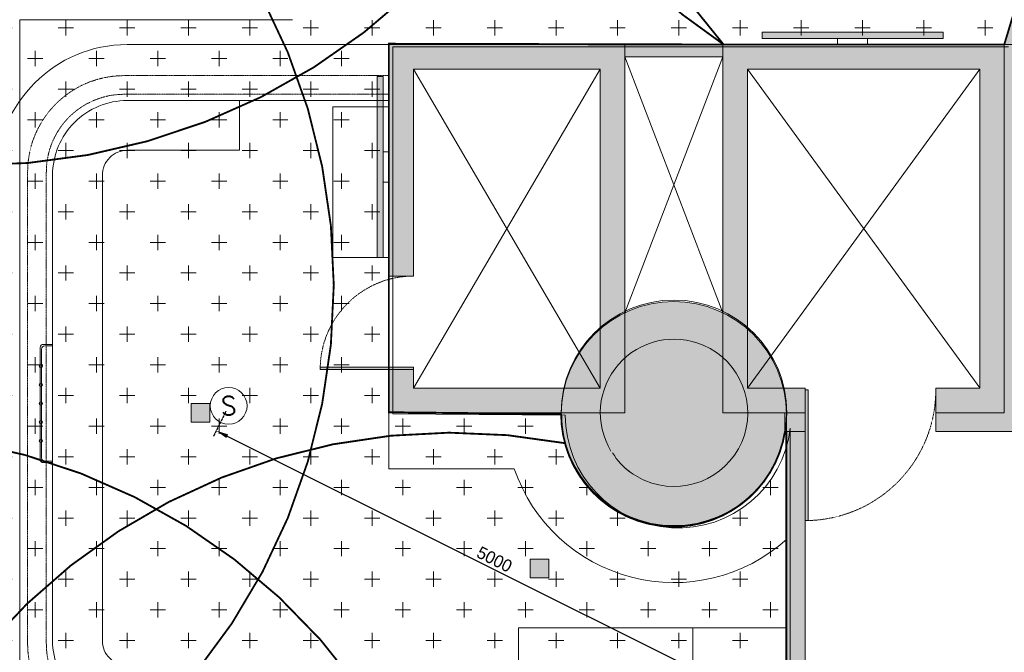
# Model space of a CAD drawing. Header units: millimetres. Extents: x 149250 to 222845, y -30669 to 18303.
# Tile 31 of 36: x 205532 to 213565, y 7217 to 12381. Entities that reach past the tile are written whole.
import ezdxf
from ezdxf.enums import TextEntityAlignment as Align

# ---------------------------------------------------------------- set-up
doc = ezdxf.new("R2010")
doc.units = ezdxf.units.MM
doc.header["$MEASUREMENT"] = 0
doc.header["$PDMODE"] = 3
doc.linetypes.add('( Hidden )', pattern=[0.375, 0.25, -0.125])
doc.linetypes.add('IRISH HOUSE_FF46_HYD AIRPORT_HVAC DUCTING LAYOUT 3$0$( Dashed )', pattern=[0.75, 0.5, -0.25])
doc.layers.get('0').update_dxf_attribs({"lineweight": 5})
doc.layers.get('Defpoints').update_dxf_attribs({"color": 2, "lineweight": 20})
for name, color, linetype, lineweight in [('A-ANNO-DIMS-30', 7, 'Continuous', 5), ('IRISH HOUSE_FF46_HYD AIRPORT_HVAC DUCTING LAYOUT 3$0$00 Structural', 2, 'Continuous', 25), ('IRISH HOUSE_FF46_HYD AIRPORT_HVAC DUCTING LAYOUT 3$0$02 Furniture', 14, 'Continuous', 25), ('IRISH HOUSE_FF46_HYD AIRPORT_HVAC DUCTING LAYOUT 3$0$02_Elevation 00', 8, 'Continuous', 9), ('IRISH HOUSE_FF46_HYD AIRPORT_HVAC DUCTING LAYOUT 3$0$Grey', 8, 'Continuous', 9), ('IRISH HOUSE_FF46_HYD AIRPORT_HVAC DUCTING LAYOUT 3$0$LEVEL-F-OVERALL LAYOUT$0$A-DETL', 251, 'Continuous', 15), ('IRISH HOUSE_FF46_HYD AIRPORT_HVAC DUCTING LAYOUT 3$0$LEVEL-F-OVERALL LAYOUT$0$A-FLOR-HRAL', 251, 'Continuous', 13), ('IRISH HOUSE_FF46_HYD AIRPORT_HVAC DUCTING LAYOUT 3$0$LEVEL-F-OVERALL LAYOUT$0$C-COLS', 251, 'Continuous', 13)]:
    doc.layers.add(name, color=color, linetype=linetype, lineweight=lineweight)
doc.layers.add('IRISH HOUSE_FF46_HYD AIRPORT_HVAC DUCTING LAYOUT 3$0$Flooring', color=8, linetype='Continuous')
doc.layers.add('IRISH HOUSE_FF46_HYD AIRPORT_HVAC DUCTING LAYOUT 3$0$RCP LAYOUT', color=9, linetype='Continuous', true_color=0x808080)
doc.layers.add('M-MEP-ELFA-DETECTOR', color=7, linetype='Continuous', lineweight=20, true_color=0xa50000)
doc.layers.add('M-MEP-ELPR-EQUIP', color=6, linetype='Continuous', lineweight=20, true_color=0xff00ff)
doc.styles.add('Oswald Light', font='txt')
doc.styles.get("Standard").update_dxf_attribs({"font": 'romans.shx'})
doc.dimstyles.new('MDS-50', dxfattribs={"dimtxt": 100, "dimasz": 100, "dimexe": 50, "dimexo": 50, "dimgap": 25, "dimtad": 1, "dimdec": 0, "dimtxsty": 'Oswald Light', "dimcen": 0, "dimdle": 1.5875, "dimazin": 0, "dimtfac": 1, "dimtdec": 0, "dimtix": 1, "dimtmove": 0, "dimatfit": 0, "dimfxl": 1, "dimfrac": 2, "dimtolj": 1, "dimarcsym": 0})
pattern_1 = [(0, (215845.9740024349, -9186.999826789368), (250, 250), [125, -375]), (90, (215908.4740024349, -9249.499826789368), (-250, 250), [125, -375])]
pattern_2 = [(0, (215845.9740024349, -9186.999826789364), (250, 250), [125, -375]), (90, (215908.4740024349, -9249.499826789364), (-250, 250), [125, -375])]
pattern_3 = [(0, (215845.9740024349, 40813.00017321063), (250, 250), [125, -375]), (90, (215908.4740024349, 40750.50017321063), (-250, 250), [125, -375])]

# ---------------------------------------------------------------- blocks, each defined once
blk = doc.blocks.new('IRISH HOUSE_FF46_HYD AIRPORT_HVAC DUCTING LAYOUT 3$0$IRISH HOUSE-RCP LAYOUT')
at = {"lineweight": 0, "ltscale": 0.25, "true_color": 0x808080}
h = blk.add_hatch(color=8, dxfattribs=at)
h.dxf.hatch_style = 1
edge = h.paths.add_edge_path()
edge.add_line((14811.17518024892, 5878.351971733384), (14696.56439223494, 5979.910616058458))
edge.add_arc((20815.34972883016, 1083.092979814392), 7836.986471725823, 141.3299764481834, 165.7934505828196)
edge.add_line((13218.0394417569, 3006.43209706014), (13375.34312890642, 3006.426306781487))
edge.add_arc((20786.778823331, 1095.934112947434), 7653.715403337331, 141.3288808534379, 165.5451914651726, ccw=False)
edge = h.paths.add_edge_path()
edge.add_line((15341.3675333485, 6700.867016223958), (15455.85849384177, 6599.066284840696))
edge.add_arc((20875.43113888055, 1115.785133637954), 7709.613468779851, 91.19275811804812, 134.6652081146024, ccw=False)
edge.add_line((20714.94741821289, 8823.728102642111), (20714.94741821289, 8976.16593988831))
edge.add_arc((20868.4516383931, 1130.585743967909), 7847.081760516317, 91.12088866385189, 134.7769738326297)
h = blk.add_hatch(color=8, dxfattribs=at)
h.dxf.hatch_style = 1
h.paths.add_polyline_path([(8196.710783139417, 1116.625687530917), (8196.710783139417, 3006.428369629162), (10121.97651223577, 3006.428369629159), (10121.97651223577, 2.476917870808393e-08), (8196.710783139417, 2.476917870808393e-08), (8196.710783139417, 354.6256875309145), (8398.93647065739, 354.6256875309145), (8398.93647065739, 202.2256875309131), (9919.750824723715, 202.2256875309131), (9919.750824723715, 2804.2026821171), (8398.936470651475, 2804.202682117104), (8398.93647065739, 1116.625687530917)])
h = blk.add_hatch(color=8, dxfattribs=at)
h.dxf.hatch_style = 1
h.paths.add_polyline_path([(8196.710783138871, 1116.62568753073), (8196.710783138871, 3006.428369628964), (10121.97651223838, 3006.428369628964), (10121.97651223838, 2.468004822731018e-08), (8196.710783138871, 2.468004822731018e-08), (8196.710783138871, 354.6256875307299), (8398.936470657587, 354.6256875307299), (8398.936470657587, 202.2256875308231), (9919.750824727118, 202.2256875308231), (9919.750824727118, 2804.202682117), (8398.936470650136, 2804.202682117), (8398.936470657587, 1116.62568753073)])
h = blk.add_hatch(color=8, dxfattribs=at)
h.dxf.hatch_style = 1
h.paths.add_polyline_path([(8196.710783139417, 1116.625687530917), (8196.710783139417, 3006.428369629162), (10121.97651223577, 3006.428369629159), (10121.97651223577, 2.476917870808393e-08), (8196.710783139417, 2.476917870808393e-08), (8196.710783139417, 354.6256875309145), (8398.93647065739, 354.6256875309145), (8398.93647065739, 202.2256875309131), (9919.750824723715, 202.2256875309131), (9919.750824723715, 2804.2026821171), (8398.936470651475, 2804.202682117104), (8398.93647065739, 1116.625687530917)])
h = blk.add_hatch(color=8, dxfattribs=at)
h.dxf.hatch_style = 1
h.paths.add_polyline_path([(11592.02438751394, -1.071566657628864e-08), (10922.08602257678, -1.071657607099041e-08), (10922.08602257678, 3006.428369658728), (13217.55894074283, 3006.428369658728), (13217.55894074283, -1.071566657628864e-08), (12658.82438751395, -1.071566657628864e-08), (12658.82438751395, 200.4286831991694), (13017.13025753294, 200.4286831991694), (13017.13025753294, 2805.999686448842), (11122.51470579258, 2805.999686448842), (11122.51470579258, 200.4286831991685), (11592.02438751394, 200.4286831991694)])
h = blk.add_hatch(color=8, dxfattribs=at)
h.dxf.hatch_style = 1
h.paths.add_polyline_path([(11592.02438751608, -1.094304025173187e-08), (10922.08602257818, -1.094304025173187e-08), (10922.08602257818, 3006.428369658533), (13217.55894074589, 3006.428369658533), (13217.55894074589, -1.094304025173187e-08), (12658.8243875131, -1.094304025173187e-08), (12658.8243875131, 200.4286831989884), (13017.130257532, 200.4286831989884), (13017.130257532, 2805.999686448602), (11122.51470579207, 2805.999686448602), (11122.51470579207, 200.4286831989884), (11592.02438751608, 200.4286831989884)])
h = blk.add_hatch(color=8, dxfattribs=at)
h.dxf.hatch_style = 1
h.paths.add_polyline_path([(11592.02438751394, -1.071566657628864e-08), (10922.08602257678, -1.071657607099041e-08), (10922.08602257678, 3006.428369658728), (13217.55894074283, 3006.428369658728), (13217.55894074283, -1.071566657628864e-08), (12658.82438751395, -1.071566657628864e-08), (12658.82438751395, 200.4286831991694), (13017.13025753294, 200.4286831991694), (13017.13025753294, 2805.999686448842), (11122.51470579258, 2805.999686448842), (11122.51470579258, 200.4286831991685), (11592.02438751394, 200.4286831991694)])
h = blk.add_hatch(color=8, dxfattribs=at)
h.dxf.hatch_style = 1
h.paths.add_polyline_path([(13217.55894075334, -1.0710209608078e-08), (13217.37254831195, 3006.432109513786), (13420.57254812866, 3006.424629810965), (13420.75146123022, -152.4000000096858), (12658.82438752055, -152.4000000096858), (12658.82438752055, -9.778887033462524e-09)])
h = blk.add_hatch(color=8, dxfattribs=at)
h.dxf.hatch_style = 1
h.paths.add_polyline_path([(10521.18487399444, 908.6588008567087, 1), (10521.18487399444, -928.3255048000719, 1)])
h = blk.add_hatch(color=8, dxfattribs=at)
h.dxf.hatch_style = 1
h.paths.add_polyline_path([(11439.67702682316, -9.833351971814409, 1), (9602.692721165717, -9.833351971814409, 1)])
h = blk.add_hatch(color=8, dxfattribs=at)
h.dxf.hatch_style = 1
h.paths.add_polyline_path([(10521.18487399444, 908.6588008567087, 1), (10521.18487399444, -928.3255048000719, 1)])
at = {"lineweight": 0, "true_color": 0x808080}
h = blk.add_hatch(color=8, dxfattribs=at)
h.dxf.hatch_style = 1
h.paths.add_polyline_path([(8398.936470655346, 372.7326426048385), (8398.936470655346, 354.6256875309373), (7636.936470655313, 354.6256875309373), (7636.936470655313, 372.7326426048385)])
h = blk.add_hatch(color=8, dxfattribs=at)
h.dxf.hatch_style = 1
h.paths.add_polyline_path([(8398.936470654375, 372.7326426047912), (8398.936470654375, 354.62568753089), (7636.936470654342, 354.62568753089), (7636.936470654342, 372.7326426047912)])
h = blk.add_hatch(color=8, dxfattribs=at)
h.dxf.hatch_style = 1
h.paths.add_polyline_path([(8398.936470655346, 372.7326426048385), (8398.936470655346, 354.6256875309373), (7636.936470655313, 354.6256875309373), (7636.936470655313, 372.7326426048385)])
h = blk.add_hatch(color=8, dxfattribs=at)
h.dxf.hatch_style = 1
h.paths.add_polyline_path([(11617.37412461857, 187.7286831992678), (11592.02438751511, 187.7286831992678), (11592.02438751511, -879.0713168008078), (11617.37412461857, -879.0713168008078)])
h = blk.add_hatch(color=8, dxfattribs=at)
h.dxf.hatch_style = 1
h.paths.add_polyline_path([(11617.37412461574, 187.7286831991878), (11592.02438751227, 187.7286831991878), (11592.02438751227, -879.0713168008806), (11617.37412461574, -879.0713168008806)])
h = blk.add_hatch(color=8, dxfattribs=at)
h.dxf.hatch_style = 1
h.paths.add_polyline_path([(11617.37412461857, 187.7286831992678), (11592.02438751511, 187.7286831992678), (11592.02438751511, -879.0713168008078), (11617.37412461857, -879.0713168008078)])
at = {"lineweight": 0, "ltscale": 0.25, "true_color": 0x808080}
h = blk.add_hatch(color=8, dxfattribs=at)
h.dxf.hatch_style = 1
h.paths.add_polyline_path([(11592.02438752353, -1.0710209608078e-08), (11428.57362706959, -1.0710209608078e-08), (11428.57362706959, -152.2183427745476), (11592.02438752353, -152.2183427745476)])
h = blk.add_hatch(color=8, dxfattribs=at)
h.dxf.hatch_style = 1
h.paths.add_polyline_path([(11440.10283514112, -2926.290459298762), (11592.50284054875, -2926.291136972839), (11592.50284054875, -2776.307031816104), (11592.50270409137, -879.0713168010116), (11592.02438751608, -879.0713168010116), (11592.02438751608, -152.3577937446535), (11461.81636568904, -152.2183427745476), (11440.10265182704, -152.2183427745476)])
at = {"layer": 'IRISH HOUSE_FF46_HYD AIRPORT_HVAC DUCTING LAYOUT 3$0$00 Structural', "lineweight": 0, "ltscale": 0.25, "true_color": 0x808080}
h = blk.add_hatch(color=8, dxfattribs=at)
h.dxf.hatch_style = 1
h.paths.add_polyline_path([(10922.08602258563, 2904.828369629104), (10922.08602258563, 3006.428369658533), (10121.97651224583, 3006.428369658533), (10121.97651224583, 2904.828369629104)])
h = blk.add_hatch(color=8, dxfattribs=at)
h.dxf.hatch_style = 1
h.paths.add_polyline_path([(6584.933419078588, 76.20000002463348), (6584.933419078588, -76.19999997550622), (6737.333419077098, -76.19999997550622), (6737.333419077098, 76.20000002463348)])
h = blk.add_hatch(color=8, dxfattribs=at)
h.dxf.hatch_style = 1
h.paths.add_polyline_path([(9349.880585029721, -1193.894119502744), (9349.880585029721, -1346.294119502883), (9502.280585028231, -1346.294119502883), (9502.280585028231, -1193.894119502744)])
at = {"layer": 'IRISH HOUSE_FF46_HYD AIRPORT_HVAC DUCTING LAYOUT 3$0$02 Furniture', "lineweight": 0, "ltscale": 0.25, "true_color": 0x808080}
h = blk.add_hatch(color=8, dxfattribs=at)
h.dxf.hatch_style = 1
h.paths.add_polyline_path([(12717.77169003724, 3106.642233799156), (11242.60572467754, 3106.642233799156), (11242.60572467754, 3055.774441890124), (12717.77169003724, 3055.774441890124)])
h = blk.add_hatch(color=8, dxfattribs=at)
h.dxf.hatch_style = 1
h.paths.add_polyline_path([(8100.508956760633, 2744.191652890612), (8100.508956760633, 1269.025687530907), (8151.376748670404, 1269.025687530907), (8151.376748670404, 2744.191652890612)])
at = {"color": 8, "lineweight": 0, "ltscale": 0.25, "true_color": 0x808080}
for p, q in [((7409.940764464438, 3209.126300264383), (5185.384299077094, 3209.126300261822)), ((5185.384299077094, 3209.126300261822), (5185.384299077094, -3245.420745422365)), ((8398.93647065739, 202.2256875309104), (9919.750824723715, 2804.2026821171)), ((8398.93647065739, 2804.2026821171), (9919.750824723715, 202.2256875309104)), ((8398.936470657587, 202.2256875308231), (9919.750824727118, 2804.202682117)), ((8398.936470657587, 2804.202682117), (9919.750824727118, 202.2256875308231)), ((8398.93647065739, 202.2256875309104), (9919.750824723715, 2804.2026821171)), ((8398.93647065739, 2804.2026821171), (9919.750824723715, 202.2256875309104)), ((13017.13025753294, 204.0226918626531), (11122.51470579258, 2805.999686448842)), ((13017.13025753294, 2805.999686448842), (11122.51470579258, 200.4286831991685)), ((13017.130257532, 204.0226918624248), (11122.51470579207, 2805.999686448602)), ((13017.130257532, 2805.999686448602), (11122.51470579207, 200.4286831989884)), ((13017.13025753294, 204.0226918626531), (11122.51470579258, 2805.999686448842)), ((13017.13025753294, 2805.999686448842), (11122.51470579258, 200.4286831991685))]:
    blk.add_line(p, q, dxfattribs=at)
at = {"layer": 'IRISH HOUSE_FF46_HYD AIRPORT_HVAC DUCTING LAYOUT 3$0$00 Structural', "color": 8, "lineweight": 0, "ltscale": 0.25, "true_color": 0x808080}
for p, q in [((8196.710783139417, 1116.625687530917), (8196.710783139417, 3006.428369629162)), ((8196.710783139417, 3006.428369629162), (10121.97651223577, 3006.428369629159)), ((8196.710783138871, 1116.62568753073), (8196.710783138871, 3006.428369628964)), ((8196.710783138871, 3006.428369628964), (10121.97651223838, 3006.428369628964)), ((8196.710783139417, 1116.625687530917), (8196.710783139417, 3006.428369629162)), ((8196.710783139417, 3006.428369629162), (10121.97651223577, 3006.428369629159)), ((10121.97651225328, 2904.828369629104), (10121.97651225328, 3006.428369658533)), ((10121.97651225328, 3006.428369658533), (10922.08602258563, 3006.428369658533)), ((10121.97651223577, 3006.428369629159), (10121.97651223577, 2.476917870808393e-08)), ((10121.97651223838, 3006.428369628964), (10121.97651223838, 2.468004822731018e-08)), ((10121.97651223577, 3006.428369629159), (10121.97651223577, 2.476917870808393e-08)), ((10922.08602258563, 3006.428369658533), (10922.08602258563, 2904.828369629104)), ((10922.08602257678, -1.071657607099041e-08), (10922.08602257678, 3006.428369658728)), ((10922.08602257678, 3006.428369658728), (13217.55894074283, 3006.428369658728)), ((10922.08602257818, -1.094304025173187e-08), (10922.08602257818, 3006.428369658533)), ((10922.08602257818, 3006.428369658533), (13217.55894074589, 3006.428369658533)), ((10922.08602257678, -1.071657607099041e-08), (10922.08602257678, 3006.428369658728)), ((10922.08602257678, 3006.428369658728), (13217.55894074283, 3006.428369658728)), ((13217.55894075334, -1.0710209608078e-08), (13217.37254831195, 3006.432109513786)), ((13217.37254831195, 3006.432109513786), (13420.57254812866, 3006.424629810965)), ((13217.55894074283, 3006.428369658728), (13217.55894074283, -1.071566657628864e-08)), ((13217.55894074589, 3006.428369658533), (13217.55894074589, -1.094304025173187e-08)), ((13217.55894074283, 3006.428369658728), (13217.55894074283, -1.071566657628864e-08)), ((10121.97651224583, 817.3670582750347), (10922.08602258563, 2904.828369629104)), ((10922.08602258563, 816.5479788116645), (10121.97651224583, 2904.828369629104)), ((10922.08602258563, 2904.828369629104), (10121.97651225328, 2904.828369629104)), ((9919.750824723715, 2804.2026821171), (8398.936470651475, 2804.202682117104)), ((8398.936470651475, 2804.202682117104), (8398.93647065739, 1116.625687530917)), ((9919.750824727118, 2804.202682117), (8398.936470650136, 2804.202682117)), ((8398.936470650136, 2804.202682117), (8398.936470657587, 1116.62568753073)), ((9919.750824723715, 2804.2026821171), (8398.936470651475, 2804.202682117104)), ((8398.936470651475, 2804.202682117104), (8398.93647065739, 1116.625687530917)), ((9919.750824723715, 202.2256875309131), (9919.750824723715, 2804.2026821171)), ((9919.750824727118, 202.2256875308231), (9919.750824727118, 2804.202682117)), ((9919.750824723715, 202.2256875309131), (9919.750824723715, 2804.2026821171)), ((13017.13025753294, 2805.999686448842), (11122.51470579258, 2805.999686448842)), ((11122.51470579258, 2805.999686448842), (11122.51470579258, 200.4286831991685)), ((13017.130257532, 2805.999686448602), (11122.51470579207, 2805.999686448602)), ((11122.51470579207, 2805.999686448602), (11122.51470579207, 200.4286831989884)), ((13017.13025753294, 2805.999686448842), (11122.51470579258, 2805.999686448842)), ((11122.51470579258, 2805.999686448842), (11122.51470579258, 200.4286831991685)), ((13017.13025753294, 200.4286831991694), (13017.13025753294, 2805.999686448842)), ((13017.130257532, 200.4286831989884), (13017.130257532, 2805.999686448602)), ((13017.13025753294, 200.4286831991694), (13017.13025753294, 2805.999686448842)), ((8398.93647065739, 1116.625687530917), (8196.710783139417, 1116.625687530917)), ((8398.936470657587, 1116.62568753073), (8196.710783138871, 1116.62568753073)), ((8398.93647065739, 1116.625687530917), (8196.710783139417, 1116.625687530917)), ((8196.710783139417, 2.476917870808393e-08), (8196.710783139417, 354.6256875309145)), ((8196.710783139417, 354.6256875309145), (8398.93647065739, 354.6256875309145)), ((8196.710783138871, 2.468004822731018e-08), (8196.710783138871, 354.6256875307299)), ((8196.710783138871, 354.6256875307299), (8398.936470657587, 354.6256875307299)), ((8196.710783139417, 2.476917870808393e-08), (8196.710783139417, 354.6256875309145)), ((8196.710783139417, 354.6256875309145), (8398.93647065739, 354.6256875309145)), ((8398.93647065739, 354.6256875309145), (8398.93647065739, 202.2256875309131)), ((8398.936470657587, 354.6256875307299), (8398.936470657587, 202.2256875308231)), ((8398.93647065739, 354.6256875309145), (8398.93647065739, 202.2256875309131)), ((8398.93647065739, 202.2256875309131), (9919.750824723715, 202.2256875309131)), ((8398.936470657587, 202.2256875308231), (9919.750824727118, 202.2256875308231)), ((8398.93647065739, 202.2256875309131), (9919.750824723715, 202.2256875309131)), ((11122.51470579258, 200.4286831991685), (11592.02438751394, 200.4286831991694)), ((11122.51470579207, 200.4286831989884), (11592.02438751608, 200.4286831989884)), ((11122.51470579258, 200.4286831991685), (11592.02438751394, 200.4286831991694)), ((11592.02438751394, 200.4286831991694), (11592.02438751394, -1.071566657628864e-08)), ((11592.02438751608, 200.4286831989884), (11592.02438751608, -1.094304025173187e-08)), ((11592.02438751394, 200.4286831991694), (11592.02438751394, -1.071566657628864e-08)), ((12658.82438751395, -1.071566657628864e-08), (12658.82438751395, 200.4286831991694)), ((12658.82438751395, 200.4286831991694), (13017.13025753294, 200.4286831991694)), ((12658.8243875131, -1.094304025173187e-08), (12658.8243875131, 200.4286831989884)), ((12658.8243875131, 200.4286831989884), (13017.130257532, 200.4286831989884)), ((12658.82438751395, -1.071566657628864e-08), (12658.82438751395, 200.4286831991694)), ((12658.82438751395, 200.4286831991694), (13017.13025753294, 200.4286831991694)), ((6584.933419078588, 76.20000002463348), (6737.333419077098, 76.20000002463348)), ((6584.933419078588, -76.19999997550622), (6584.933419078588, 76.20000002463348)), ((6737.333419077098, 76.20000002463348), (6737.333419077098, -76.19999997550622)), ((10121.97651223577, 2.476917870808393e-08), (8196.710783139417, 2.476917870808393e-08)), ((10121.97651223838, 2.468004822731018e-08), (8196.710783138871, 2.468004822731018e-08)), ((10121.97651223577, 2.476917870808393e-08), (8196.710783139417, 2.476917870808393e-08)), ((6737.333419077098, -76.19999997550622), (6584.933419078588, -76.19999997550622)), ((11592.02438751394, -1.071566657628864e-08), (10922.08602257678, -1.071657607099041e-08)), ((11592.02438751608, -1.094304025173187e-08), (10922.08602257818, -1.094304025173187e-08)), ((11592.02438751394, -1.071566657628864e-08), (10922.08602257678, -1.071657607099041e-08)), ((11592.02438752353, -1.0710209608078e-08), (11428.57362706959, -1.0710209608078e-08)), ((11428.57362706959, -1.0710209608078e-08), (11428.57362706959, -152.2183427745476)), ((11592.02438752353, -152.2183427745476), (11592.02438752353, -1.0710209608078e-08)), ((12658.82438752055, -152.4000000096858), (12658.82438752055, -9.778887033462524e-09)), ((12658.82438752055, -9.778887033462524e-09), (13217.55894075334, -1.0710209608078e-08)), ((13217.55894074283, -1.071566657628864e-08), (12658.82438751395, -1.071566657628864e-08)), ((13217.55894074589, -1.094304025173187e-08), (12658.8243875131, -1.094304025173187e-08)), ((13217.55894074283, -1.071566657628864e-08), (12658.82438751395, -1.071566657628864e-08)), ((11428.57362706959, -152.2183427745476), (11592.02438752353, -152.2183427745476)), ((11592.50265182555, -152.3583059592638), (11440.10265182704, -152.1950876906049)), ((11440.10265182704, -152.1950876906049), (11440.10283514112, -2926.290459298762)), ((11592.50284579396, -2926.291136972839), (11592.50265182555, -152.3583059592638)), ((13420.75146123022, -152.4000000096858), (12658.82438752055, -152.4000000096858)), ((9349.880585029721, -1193.894119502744), (9502.280585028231, -1193.894119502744)), ((9349.880585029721, -1346.294119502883), (9349.880585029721, -1193.894119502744)), ((9502.280585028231, -1193.894119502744), (9502.280585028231, -1346.294119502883)), ((9502.280585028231, -1346.294119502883), (9349.880585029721, -1346.294119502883))]:
    blk.add_line(p, q, dxfattribs=at)
for centre, radius in [((10521.18487399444, -9.833351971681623), 918.4921528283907), ((10521.18487399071, -9.833351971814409), 918.492152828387), ((10521.18487399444, -9.833351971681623), 918.4921528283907)]:
    blk.add_circle(centre, radius, dxfattribs=at)
at = {"layer": 'IRISH HOUSE_FF46_HYD AIRPORT_HVAC DUCTING LAYOUT 3$0$02 Furniture', "color": 8, "lineweight": 0, "ltscale": 0.25, "true_color": 0x808080}
for p, q in [((12717.77169003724, 3106.642233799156), (11242.60572467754, 3106.642233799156)), ((11242.60572467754, 3106.642233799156), (11242.60572467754, 3055.774441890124)), ((11242.60572467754, 3055.774441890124), (12717.77169003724, 3055.774441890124)), ((11447.93060508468, 3055.774441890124), (11415.8354667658, 3055.774441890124)), ((11857.62702298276, 3055.774441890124), (12102.75039173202, 3055.774441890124)), ((11857.62702298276, 3010.440407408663), (11857.62702298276, 3055.774441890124)), ((12102.75039173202, 3055.774441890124), (12102.75039173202, 3010.440407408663)), ((12717.77169003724, 3055.774441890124), (12717.77169003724, 3106.642233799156)), ((12102.75039173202, 3010.440407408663), (11857.62702298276, 3010.440407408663)), ((8100.508956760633, 2744.191652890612), (8100.508956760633, 1269.025687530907)), ((8151.376748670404, 2744.191652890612), (8100.508956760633, 2744.191652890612)), ((8151.376748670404, 1269.025687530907), (8151.376748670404, 2744.191652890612)), ((7739.510783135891, 1269.025687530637), (7739.510783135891, 2498.395489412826)), ((7739.510783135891, 2498.395489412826), (8196.710783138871, 2498.395489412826)), ((8196.710783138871, 2498.395489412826), (8196.710783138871, 1269.025687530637)), ((8151.376748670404, 1884.046985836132), (8151.376748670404, 2129.170354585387)), ((8151.376748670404, 2129.170354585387), (8196.710783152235, 2129.170354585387)), ((8196.710783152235, 2129.170354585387), (8196.710783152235, 1884.046985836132)), ((8196.710783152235, 1884.046985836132), (8151.376748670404, 1884.046985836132)), ((8196.710783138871, 1269.025687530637), (7739.510783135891, 1269.025687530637)), ((8100.508956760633, 1269.025687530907), (8151.376748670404, 1269.025687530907)), ((9602.745360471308, 2.468004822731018e-08), (8196.710783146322, 2.468004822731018e-08)), ((8196.710783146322, 2.468004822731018e-08), (8196.710783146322, -457.1999999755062)), ((11439.62445248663, -1034.039210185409), (11439.62438751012, -1.094304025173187e-08)), ((8196.710783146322, -457.1999999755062), (9220.265176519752, -457.1999999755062))]:
    blk.add_line(p, q, dxfattribs=at)
for centre, radius, start, end in [((10521.18487399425, -9.833351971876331), 918.4921528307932, 179.3865812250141, 0.6134187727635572), ((10521.18487399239, -9.833351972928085), 1375.692152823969, 198.9773206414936, 311.8836390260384)]:
    blk.add_arc(centre, radius, start, end, dxfattribs=at)
at = {"layer": 'IRISH HOUSE_FF46_HYD AIRPORT_HVAC DUCTING LAYOUT 3$0$02_Elevation 00', "color": 8, "lineweight": 0, "ltscale": 25, "true_color": 0x808080}
for p, q in [((7636.936470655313, 354.6256875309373), (7636.936470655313, 372.7326426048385)), ((7636.936470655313, 372.7326426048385), (8398.936470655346, 372.7326426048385)), ((7636.936470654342, 354.62568753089), (7636.936470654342, 372.7326426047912)), ((7636.936470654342, 372.7326426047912), (8398.936470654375, 372.7326426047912)), ((7636.936470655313, 354.6256875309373), (7636.936470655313, 372.7326426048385)), ((7636.936470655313, 372.7326426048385), (8398.936470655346, 372.7326426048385)), ((8398.936470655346, 354.6256875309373), (7636.936470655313, 354.6256875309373)), ((8398.936470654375, 354.62568753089), (7636.936470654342, 354.62568753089)), ((8398.936470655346, 354.6256875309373), (7636.936470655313, 354.6256875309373)), ((8398.936470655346, 372.7326426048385), (8398.936470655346, 354.6256875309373)), ((8398.936470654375, 372.7326426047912), (8398.936470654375, 354.62568753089)), ((8398.936470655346, 372.7326426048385), (8398.936470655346, 354.6256875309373)), ((11617.37412461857, 187.7286831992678), (11592.02438751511, 187.7286831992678)), ((11592.02438751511, 187.7286831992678), (11592.02438751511, -879.0713168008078)), ((11617.37412461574, 187.7286831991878), (11592.02438751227, 187.7286831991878)), ((11592.02438751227, 187.7286831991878), (11592.02438751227, -879.0713168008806)), ((11617.37412461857, 187.7286831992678), (11592.02438751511, 187.7286831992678)), ((11592.02438751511, 187.7286831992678), (11592.02438751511, -879.0713168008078)), ((11617.37412461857, -879.0713168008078), (11617.37412461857, 187.7286831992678)), ((11617.37412461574, -879.0713168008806), (11617.37412461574, 187.7286831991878)), ((11617.37412461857, -879.0713168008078), (11617.37412461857, 187.7286831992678)), ((11592.02438751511, -879.0713168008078), (11617.37412461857, -879.0713168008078)), ((11592.02438751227, -879.0713168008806), (11617.37412461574, -879.0713168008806)), ((11592.02438751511, -879.0713168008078), (11617.37412461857, -879.0713168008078))]:
    blk.add_line(p, q, dxfattribs=at)
at = {"layer": 'IRISH HOUSE_FF46_HYD AIRPORT_HVAC DUCTING LAYOUT 3$0$02_Elevation 00', "color": 8, "lineweight": 0, "ltscale": 0.25, "true_color": 0x808080}
for p, q in [((10677.1435367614, -1753.768605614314), (9254.743536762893, -1753.768605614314)), ((9254.743536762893, -1753.768605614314), (9254.743536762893, -2519.900611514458)), ((10677.1435367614, -2519.900611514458), (10677.1435367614, -1753.768605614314)), ((11440.10278297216, -1753.768649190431), (10677.1435367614, -1753.768605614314)), ((10677.1435367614, -1753.768605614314), (10677.1435367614, -2519.900611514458)), ((11440.10278297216, -2519.900655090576), (11440.10278297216, -1753.768649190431))]:
    blk.add_line(p, q, dxfattribs=at)
at = {"layer": 'IRISH HOUSE_FF46_HYD AIRPORT_HVAC DUCTING LAYOUT 3$0$Flooring', "color": 8, "lineweight": 0, "ltscale": 0.25, "true_color": 0x808080}
for p, q in [((8230.657391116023, 2988.281147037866), (13251.31913721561, 2988.592417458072)), ((8230.658132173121, -9.121535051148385), (8230.657391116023, 2988.281147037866)), ((9636.591594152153, -18.50399516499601), (8230.658132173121, -9.121535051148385)), ((11472.34508609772, -8885.032331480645), (11471.90638913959, -123.9679584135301))]:
    blk.add_line(p, q, dxfattribs=at)
blk.add_arc((10557.36129550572, -18.5344219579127), 920.7697018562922, 179.9981066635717, 353.3340728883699, dxfattribs=at)
at = {"layer": 'IRISH HOUSE_FF46_HYD AIRPORT_HVAC DUCTING LAYOUT 3$0$Grey', "color": 8, "lineweight": 0, "ltscale": 0.25, "true_color": 0x808080}
for p, q in [((8196.710783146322, 3006.428369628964), (6063.110783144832, 3006.428369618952)), ((8196.710783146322, 2549.228369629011), (8196.710783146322, 3006.428369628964)), ((6063.110783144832, 2549.228369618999), (8196.710783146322, 2549.228369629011)), ((6977.510783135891, 2549.228369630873), (6063.110783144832, 2549.228369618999)), ((6977.510783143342, 2142.828369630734), (6977.510783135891, 2549.228369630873)), ((6063.110783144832, 2142.828369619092), (6977.510783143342, 2142.828369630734)), ((5453.510783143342, -1859.500611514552), (5453.510783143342, 1939.628369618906)), ((5453.510783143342, 1939.628369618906), (5453.510783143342, -1859.500611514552)), ((5859.910783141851, -1859.500611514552), (5859.910783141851, 1939.628369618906)), ((5351.910783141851, -381.0295612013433), (5351.910783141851, 533.3704387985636)), ((5364.610783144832, -368.3295612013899), (5364.610783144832, 520.6704387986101)), ((5377.310783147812, 558.7704387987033), (5453.510783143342, 558.7704387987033)), ((5390.010783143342, 546.0704387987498), (5453.510783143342, 546.0704387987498)), ((5453.510783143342, -393.7295612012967), (5390.010783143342, -393.7295612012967)), ((5453.510783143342, -406.4295612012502), (5377.310783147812, -406.4295612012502))]:
    blk.add_line(p, q, dxfattribs=at)
at = {"layer": 'IRISH HOUSE_FF46_HYD AIRPORT_HVAC DUCTING LAYOUT 3$0$Grey', "color": 8, "linetype": 'IRISH HOUSE_FF46_HYD AIRPORT_HVAC DUCTING LAYOUT 3$0$( Dashed )', "lineweight": 0, "ltscale": 0.2, "true_color": 0x808080}
for p, q in [((6037.710783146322, 2752.428369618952), (8196.710783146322, 2752.428369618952)), ((8196.710783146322, 2752.428369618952), (8196.710783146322, 2600.028369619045)), ((8196.710783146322, 2600.028369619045), (6037.710783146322, 2600.028369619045)), ((5250.310783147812, -1884.900611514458), (5250.310783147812, 1965.028369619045)), ((5402.710783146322, 1965.028369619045), (5402.710783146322, -1884.900611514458))]:
    blk.add_line(p, q, dxfattribs=at)
at = {"layer": 'IRISH HOUSE_FF46_HYD AIRPORT_HVAC DUCTING LAYOUT 3$0$Grey', "color": 8, "lineweight": 0, "ltscale": 0.25, "true_color": 0x808080}
for centre in [(5358.260783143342, 380.9704387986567), (5358.260783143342, 228.5704387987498), (5358.260783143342, 76.17043879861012), (5358.260783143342, -76.22956120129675), (5358.260783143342, -228.6295612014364)]:
    blk.add_circle(centre, 12.7, dxfattribs=at)
for centre, radius, start, end in [((6063.110783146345, 1939.628369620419), 1066.799999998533, 90.00000000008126, 180.0000000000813), ((6063.110783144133, 1939.628369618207), 609.6000000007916, 89.99999999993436, 179.9999999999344), ((6063.110783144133, 1939.628369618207), 609.6000000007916, 89.99999999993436, 179.9999999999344), ((6063.110783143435, 1939.628369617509), 203.2000000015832, 89.9999999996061, 179.9999999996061), ((5377.310783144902, 533.3704387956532), 25.40000000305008, 89.99999999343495, 179.999999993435), ((5390.010783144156, 520.670438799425), 25.39999999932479, 90.00000000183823, 180.0000000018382), ((5377.310783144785, -381.0295611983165), 25.40000000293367, 180.0000000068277, 270.0000000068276), ((5390.01078314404, -368.3295612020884), 25.39999999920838, 179.9999999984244, 269.9999999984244), ((6063.110783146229, -1859.500611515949), 1066.799999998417, 179.999999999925, 269.999999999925), ((6063.110783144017, -1859.500611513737), 609.6000000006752, 180.0000000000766, 270.0000000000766), ((6063.110783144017, -1859.500611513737), 609.6000000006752, 180.0000000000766, 270.0000000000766), ((6063.110783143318, -1859.500611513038), 203.2000000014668, 180.0000000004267, 270.0000000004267)]:
    blk.add_arc(centre, radius, start, end, dxfattribs=at)
at = {"layer": 'IRISH HOUSE_FF46_HYD AIRPORT_HVAC DUCTING LAYOUT 3$0$Grey', "color": 8, "linetype": 'IRISH HOUSE_FF46_HYD AIRPORT_HVAC DUCTING LAYOUT 3$0$( Dashed )', "lineweight": 0, "ltscale": 0.2, "true_color": 0x808080}
for centre, radius, start, end in [((6037.71078314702, 1965.028369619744), 787.3999999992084, 90.00000000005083, 180.0000000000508), ((6037.710783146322, 1965.028369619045), 635, 90, 180), ((8398.936470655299, 354.6256875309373), 761.9999999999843, 90, 180), ((8398.936470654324, 354.62568753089), 761.9999999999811, 90, 180), ((8398.936470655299, 354.6256875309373), 761.9999999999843, 90, 180), ((11592.02438751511, 187.7286831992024), 1066.800000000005, 270, 0), ((11592.02438751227, 187.7286831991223), 1066.800000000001, 270, 0), ((11592.02438751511, 187.7286831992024), 1066.800000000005, 270, 0), ((6037.71078314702, -1884.900611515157), 787.3999999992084, 179.9999999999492, 269.9999999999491), ((6037.710783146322, -1884.900611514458), 635, 180, 270)]:
    blk.add_arc(centre, radius, start, end, dxfattribs=at)
at = {"layer": 'IRISH HOUSE_FF46_HYD AIRPORT_HVAC DUCTING LAYOUT 3$0$LEVEL-F-OVERALL LAYOUT$0$A-DETL', "color": 8, "lineweight": 0, "true_color": 0x808080}
blk.add_arc((10470.25858402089, -61.43660263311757), 520.4326462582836, 210.4773480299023, 235.1162635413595, dxfattribs=at)
at = {"layer": 'IRISH HOUSE_FF46_HYD AIRPORT_HVAC DUCTING LAYOUT 3$0$LEVEL-F-OVERALL LAYOUT$0$A-FLOR-HRAL', "color": 8, "lineweight": 0, "true_color": 0x808080}
blk.add_circle((10523.50533877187, -7.392380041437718e-10), 920.5561574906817, dxfattribs=at)
at = {"layer": 'IRISH HOUSE_FF46_HYD AIRPORT_HVAC DUCTING LAYOUT 3$0$LEVEL-F-OVERALL LAYOUT$0$C-COLS', "color": 8, "lineweight": 0, "true_color": 0x808080}
for radius, start, end in [(601.3431622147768, 66.60000001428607, 211.1967192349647), (601.3431622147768, 246.6000000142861, 66.60000001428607), (601.3431622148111, 222.3109802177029, 230.2363637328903), (601.3431622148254, 230.2642412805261, 246.6000000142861)]:
    blk.add_arc((10523.50533876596, -7.392380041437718e-10), radius, start, end, dxfattribs=at)
blk = doc.blocks.new('IRISH HOUSE_FF46_HYD AIRPORT_HVAC DUCTING LAYOUT 3')
at = {"layer": 'IRISH HOUSE_FF46_HYD AIRPORT_HVAC DUCTING LAYOUT 3$0$RCP LAYOUT', "lineweight": 0}
blk.add_blockref('IRISH HOUSE_FF46_HYD AIRPORT_HVAC DUCTING LAYOUT 3$0$IRISH HOUSE-RCP LAYOUT', (0, 0), dxfattribs=at)
blk = doc.blocks.new('*U7')
at = {"color": 0}
blk.add_circle((0, 0), 100, dxfattribs=at)
blk.add_attdef('S', text='', height=100, dxfattribs=at).set_placement((0, 0), align=Align.MIDDLE_CENTER)
blk = doc.blocks.new('*D23')
at = {"layer": 'A-ANNO-DIMS-30', "color": 0, "linetype": '( Hidden )', "lineweight": -2, "transparency": 16777216}
for p, q in [((207214.8155562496, 9184.30808455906), (207113.3217304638, 8980.999753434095)), ((211688.3618513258, 6951.063013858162), (211586.86802554, 6747.754682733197))]:
    blk.add_line(p, q, dxfattribs=at)
at = {"layer": 'A-ANNO-DIMS-30', "color": 0, "lineweight": -2, "transparency": 16777216}
blk.add_line((207225.1251070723, 8981.070314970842), (211519.7295503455, 6837.155047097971), dxfattribs=at)
at = {"layer": 'A-ANNO-DIMS-30', "color": 0, "transparency": 16777216}
for points in [[(207232.569257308, 8995.98213595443), (207217.6809568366, 8966.158493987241), (207135.6541811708, 9025.735216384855)], [(211527.1737005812, 6852.066868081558), (211512.2854001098, 6822.243226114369), (211609.200476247, 6792.490145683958)]]:
    blk.add_solid(points, dxfattribs=at)
at = {"layer": 'Defpoints', "color": 0, "transparency": 16777216}
for p in [(207237.1480069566, 9229.043547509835), (211710.6943020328, 6995.798476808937), (211609.200476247, 6792.490145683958)]:
    blk.add_point(p, dxfattribs=at)
at = {"layer": 'A-ANNO-DIMS-30', "color": 0, "transparency": 16777216, "insert": (209405.9260047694, 7976.215875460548), "char_height": 100, "attachment_point": 5, "rotation": 333.471109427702, "style": 'Oswald Light'}
blk.add_mtext('\\A1;5000', dxfattribs=at)

msp = doc.modelspace()

# ---------------------------------------------------------------- hatches: boundary and pattern name
at = {"lineweight": 0, "true_color": 0x0000ff}
h = msp.add_hatch(dxfattribs=at)
h.set_pattern_fill('CROSS', color=5, scale=1000)
h.set_pattern_definition(pattern_2)
h.paths.add_polyline_path([(210105.9074789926, 18073.2451426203), (207084.3676425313, 18073.2451426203), (207084.3676425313, 17920.79719922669), (206931.9676425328, 17920.79719922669), (206935.5830323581, 18073.19719922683), (202311.4311478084, 18073.19719922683), (202311.4311478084, 17920.79719922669), (202159.0311478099, 17920.79719922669), (202159.0311478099, 18073.19719922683), (201740.5472365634, 18073.19719922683, 0.4062706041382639), (200381.0311478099, 16675.4518821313), (200381.0311478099, 16480.78576613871), (200533.4311477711, 16480.78576613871), (200533.4311477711, 16328.38576613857), (200381.0311478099, 16328.38576613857), (200381.0311477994, 14295.06134201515, 0.9537592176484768)])
h.paths.add_polyline_path([(204882.7786791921, 16128.43116400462, -1), (205182.7786791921, 16128.43116400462, -1)], flags=16)
h.paths.add_polyline_path([(204945.2786791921, 16015.93116400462), (205120.2786791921, 16015.93116400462), (205120.2786791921, 16240.93116400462), (204945.2786791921, 16240.93116400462)], flags=8)
h = msp.add_hatch(dxfattribs=at)
h.set_pattern_fill('CROSS', color=5, scale=1000)
h.set_pattern_definition(pattern_1)
h.paths.add_polyline_path([(215101.1567290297, 15223.6298278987), (215789.555257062, 14613.72864412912), (216308.6305674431, 15199.6118533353), (215623.7391328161, 15806.40323916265, -0.1425177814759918), (219447.3237613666, 17947.59223125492, 0.00668832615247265), (219401.4455834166, 18073.23885755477), (214595.4619744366, 18073.19719922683), (214595.4619744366, 17920.79719922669), (214443.0619744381, 17920.79719922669), (214443.0619744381, 18073.2451426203), (209930.6384245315, 18073.2451426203, 0.4025768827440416), (211274.8437040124, 12178.11347851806), (213564.4067717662, 12178.11721837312, -0.109760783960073)])
h.paths.add_polyline_path([(214578.1048111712, 16664.58436578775, -1), (214878.1048111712, 16664.58436578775, -1)], flags=16)
h.paths.add_polyline_path([(214640.6048111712, 16552.08436578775), (214815.6048111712, 16552.08436578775), (214815.6048111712, 16777.08436578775), (214640.6048111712, 16777.08436578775)], flags=8)
h = msp.add_hatch(dxfattribs=at)
h.set_pattern_fill('CROSS', color=5, scale=1000)
h.set_pattern_definition(pattern_1)
h.paths.add_polyline_path([(200381.0311477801, 7801.874195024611), (200381.021940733, 6014.469025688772, 1.836805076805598), (200381.0311478, 14413.49442925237), (200381.0311477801, 10541.49602272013, -0.975524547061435)])
h.paths.add_polyline_path([(202944.7127950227, 10213.97875270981, -1), (203244.7127950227, 10213.97875270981, -1)], flags=16)
h.paths.add_polyline_path([(203007.2127950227, 10101.47875270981), (203182.2127950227, 10101.47875270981), (203182.2127950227, 10326.47875270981), (203007.2127950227, 10326.47875270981)], flags=8)
h = msp.add_hatch(dxfattribs=at)
h.set_pattern_fill('CROSS', color=5, scale=1000)
h.set_pattern_definition(pattern_2)
h.paths.add_polyline_path([(211786.7690891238, 7155.170839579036), (211787.1368752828, 9019.46676608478), (211775.6078505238, 9019.46676608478, -0.9250544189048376), (209949.7269446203, 9161.851756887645), (208543.7450066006, 9171.685108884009), (208543.7450065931, 12178.11347848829), (211274.842218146, 12178.11551287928, 3.690221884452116)])
h.paths.add_polyline_path([(207087.1480069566, 9229.043547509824, -1), (207387.1480069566, 9229.043547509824, -1)], flags=16)
h.paths.add_polyline_path([(207149.6480069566, 9116.543547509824), (207324.6480069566, 9116.543547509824), (207324.6480069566, 9341.543547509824), (207149.6480069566, 9341.543547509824)], flags=8)
h = msp.add_hatch(dxfattribs=at)
h.set_pattern_fill('CROSS', color=5, scale=1000)
h.set_pattern_definition(pattern_3)
h.paths.add_polyline_path([(201453.0700203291, 1755.008255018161), (201453.0700203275, 381.0000000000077), (207677.4957555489, 381.0501407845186, 1.063164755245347), (200381.0280056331, 7191.875161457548), (200380.9999999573, 1755.008255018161)])
h = msp.add_hatch(dxfattribs=at)
h.set_pattern_fill('CROSS', color=5, scale=1000)
h.set_pattern_definition(pattern_3)
h.paths.add_polyline_path([(205619.2646395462, 381.0335607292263), (209696.914808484, 381.0664081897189), (209696.914808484, 533.4664081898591), (209849.3148084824, 533.4664081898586), (209849.3148084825, 381.0664081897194), (211785.4327015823, 381.0664081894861), (211787.1368752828, 9019.466766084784), (211775.6078505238, 9019.466766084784, -0.8104441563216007), (209980.9851487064, 8924.272812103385, 0.747854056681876)])
h.paths.add_polyline_path([(208908.768795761, 4010.0570050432, -1), (209208.768795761, 4010.0570050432, -1)], flags=16)
h.paths.add_polyline_path([(208971.268795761, 3897.5570050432), (209146.268795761, 3897.5570050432), (209146.268795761, 4122.5570050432), (208971.268795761, 4122.5570050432)], flags=8)

# ---------------------------------------------------------------- linework, layer by layer
at = {"color": 5, "true_color": 0x0000ff, "const_width": 15}
for points in [[(200381.0311477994, 14295.06134201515), (200381.0311478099, 16328.38576613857), (200533.4311477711, 16328.38576613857), (200533.4311477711, 16480.78576613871), (200381.0311478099, 16480.78576613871), (200381.0311478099, 16676.19719922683, -0.406115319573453), (201740.5472365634, 18073.19719922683), (202159.0311478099, 18073.19719922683), (202159.0311478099, 17920.79719922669), (202311.4311478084, 17920.79719922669), (202311.4311478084, 18073.19719922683), (206935.5830323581, 18073.19719922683), (206931.9676425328, 17920.79719922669), (207084.3676425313, 17920.79719922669), (207084.3676425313, 18073.2451426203), (210105.9074789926, 18073.2451426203, -0.9537592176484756)], [(200381.021940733, 6014.46902568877), (200381.0311477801, 7801.874195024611, 0.9755245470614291), (200381.0311477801, 10541.49602272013), (200381.0311478, 14413.49442925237, -1.836805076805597)], [(207677.4957555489, 381.0501407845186), (201453.0700203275, 381.0000000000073), (201453.0700203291, 1755.008255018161), (200380.9999999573, 1755.008255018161), (200381.0280056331, 7191.875161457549, -1.063164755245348)], [(209980.9851487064, 8924.272812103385, 0.8104441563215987), (211775.6078505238, 9019.466766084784), (211787.1368752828, 9019.466766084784), (211785.4327015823, 381.0664081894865), (209849.3148084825, 381.0664081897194), (209849.3148084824, 533.4664081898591), (209696.914808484, 533.4664081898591), (209696.914808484, 381.0664081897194), (205619.2646395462, 381.0335607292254, -0.7478540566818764)]]:
    msp.add_lwpolyline(points, format="xyb", close=True, dxfattribs=at)
for points in [[(219401.4431927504, 18073.24514262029, -0.006688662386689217), (219447.3237613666, 17947.59223125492, 0.1425177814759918), (215623.7391328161, 15806.40323916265), (216308.6305674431, 15199.6118533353), (215789.555257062, 14613.72864412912), (215101.1567290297, 15223.6298278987, 0.1097607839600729), (213564.4067717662, 12178.11721837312), (211274.8437040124, 12178.11347851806, -0.4025768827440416), (209930.6384245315, 18073.2451426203), (214443.0619744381, 18073.2451426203), (214443.0619744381, 17920.79719922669), (214595.4619744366, 17920.79719922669), (214595.4619744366, 18073.19719922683), (219401.4455834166, 18073.23885755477)], [(211274.8422181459, 12178.11551287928), (208543.7450065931, 12178.11347848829), (208543.7450066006, 9171.685108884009), (209949.7269446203, 9161.851756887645, 0.9250544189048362), (211775.6078505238, 9019.46676608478), (211787.1368752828, 9019.46676608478), (211786.7690891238, 7155.170839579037, -3.690223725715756), (211274.843704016, 12178.11347851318)]]:
    msp.add_lwpolyline(points, format="xyb", dxfattribs=at)
at = {"color": 2}
msp.add_lwpolyline([(211274.8422181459, 12178.11551287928), (208543.7450065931, 12178.1134784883), (208543.7450066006, 9171.685108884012), (209949.7269446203, 9161.85175688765, 0.9250544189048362), (211775.6078505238, 9019.466766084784), (211787.1368752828, 9019.466766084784), (211786.7690891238, 7155.170839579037)], format="xyb", dxfattribs=at)

# ---------------------------------------------------------------- block references
at = {"layer": 'M-MEP-ELFA-DETECTOR', "xscale": 1.5, "yscale": 1.5, "zscale": 1.5}
msp.add_blockref('*U7', (207237.1480069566, 9229.043547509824), dxfattribs=at).add_auto_attribs({'S': 'S'})
at = {"layer": 'M-MEP-ELPR-EQUIP'}
msp.add_blockref('IRISH HOUSE_FF46_HYD AIRPORT_HVAC DUCTING LAYOUT 3', (200347.0342234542, 9171.685108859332), dxfattribs=at)

# ---------------------------------------------------------------- dimensions: what is measured, and where the dimension line sits
at = {"layer": 'A-ANNO-DIMS-30'}
dim = msp.add_aligned_dim(p1=(207237.1480069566, 9229.043547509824), p2=(211710.6943020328, 6995.798476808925), distance=-227.23396352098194, dimstyle='MDS-50', override={"dimpost": '<>', "dimfxl": 25.4, "dimarcsym": 2}, dxfattribs=at)
dim.commit()
dim.dimension.update_dxf_attribs({"geometry": '*D23', "text_midpoint": (209405.9260047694, 7976.215875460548)})

doc.saveas('drawing.dxf')
